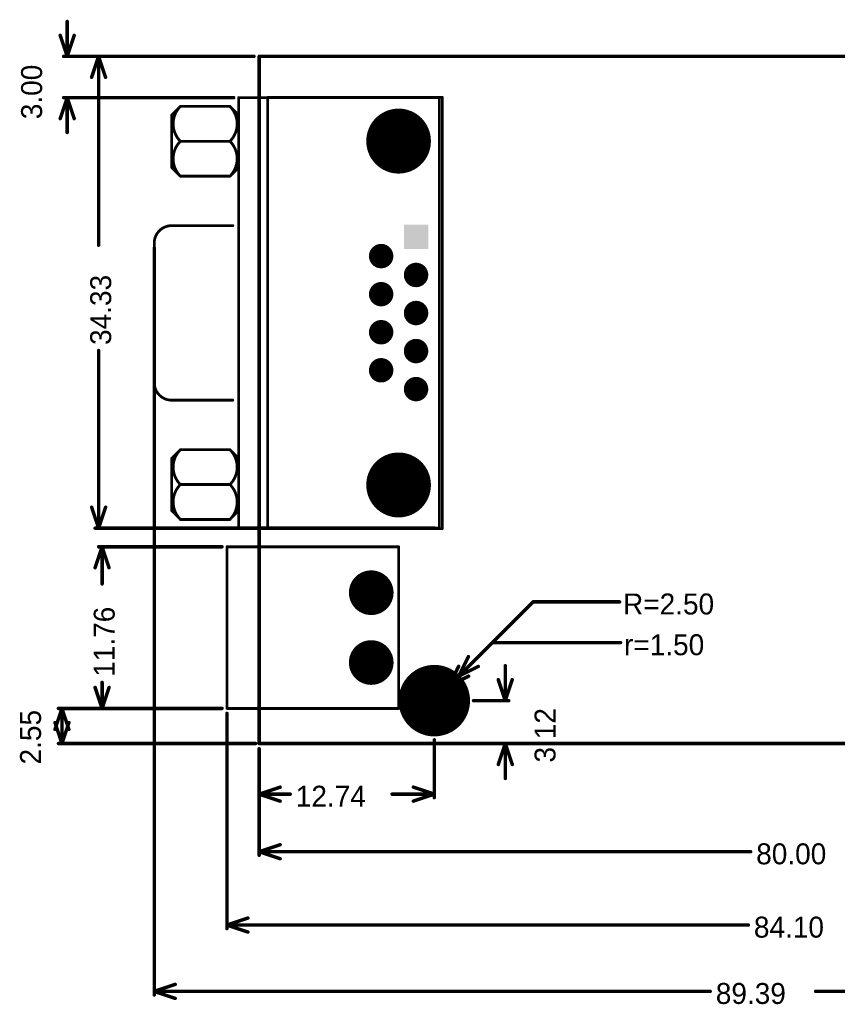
# Model space of a CAD drawing. Extents: x 34 to 149, y 34 to 109.
# Tile 1 of 3: x 34 to 94, y 34 to 105. Entities that reach past the tile are written whole.
import ezdxf

# ---------------------------------------------------------------- set-up
doc = ezdxf.new("R2010")
doc.units = 0
doc.layers.get('0').update_dxf_attribs({"linetype": 'CONTINUOUS'})
for name, color, linetype in [('BOTTOMLAYER', 5, 'CONTINUOUS'), ('BOTTOMSOLDER', 6, 'CONTINUOUS'), ('KEEPOUTLAYER', 6, 'CONTINUOUS'), ('MULTILAYER', 9, 'CONTINUOUS'), ('TOPLAYER', 1, 'CONTINUOUS'), ('TOPOVERLAY', 2, 'CONTINUOUS'), ('TOPSOLDER', 216, 'CONTINUOUS')]:
    doc.layers.add(name, color=color, linetype=linetype)

# ---------------------------------------------------------------- blocks, each defined once
blk = doc.blocks.new('DB9RA_M_1')
at = {"layer": 'BOTTOMLAYER'}
for points, const_width in [([(-19.18399, 1.27, 1), (-16.933997, 1.27, 1)], 2.249995), ([(-10.0965, 2.54, 1), (-9.3091, 2.54, 1)], 0.7874), ([(-7.3279, 2.54, 1), (-6.5405, 2.54, 1)], 0.7874), ([(-4.5593, 2.54, 1), (-3.7719, 2.54, 1)], 0.7874), ([(-1.7907, 2.54, 1), (-1.0033, 2.54, 1)], 0.7874), ([(5.860004, 1.27, 1), (8.109996, 1.27, 1)], 2.249995), ([(-11.4681, 0, 1), (-10.6807, 0, 1)], 0.7874), ([(-8.6995, 0, 1), (-7.9121, 0, 1)], 0.7874), ([(-5.9309, 0, 1), (-5.1435, 0, 1)], 0.7874), ([(-3.1623, 0, 1), (-2.3749, 0, 1)], 0.7874)]:
    blk.add_lwpolyline(points, format="xyb", close=True, dxfattribs=dict(at, const_width=const_width))
blk.add_solid([(-0.7874, -0.7874), (0.7874, -0.7874), (-0.7874, 0.7874), (0.7874, 0.7874)], dxfattribs=at)
at = {"layer": 'BOTTOMSOLDER'}
for points, const_width in [([(-19.23479, 1.27, 1), (-16.883197, 1.27, 1)], 2.351595), ([(5.809204, 1.27, 1), (8.160796, 1.27, 1)], 2.351595), ([(-10.1473, 2.54, 1), (-9.2583, 2.54, 1)], 0.889), ([(-7.3787, 2.54, 1), (-6.4897, 2.54, 1)], 0.889), ([(-4.6101, 2.54, 1), (-3.7211, 2.54, 1)], 0.889), ([(-1.8415, 2.54, 1), (-0.9525, 2.54, 1)], 0.889), ([(-11.5189, 0, 1), (-10.6299, 0, 1)], 0.889), ([(-8.7503, 0, 1), (-7.8613, 0, 1)], 0.889), ([(-5.9817, 0, 1), (-5.0927, 0, 1)], 0.889), ([(-3.2131, 0, 1), (-2.3241, 0, 1)], 0.889)]:
    blk.add_lwpolyline(points, format="xyb", close=True, dxfattribs=dict(at, const_width=const_width))
blk.add_solid([(-0.889, -0.889), (0.889, -0.889), (-0.889, 0.889), (0.889, 0.889)], dxfattribs=at)
at = {"layer": 'MULTILAYER'}
for points, const_width in [([(-19.18399, 1.27, 1), (-16.933997, 1.27, 1)], 2.249995), ([(-10.0965, 2.54, 1), (-9.3091, 2.54, 1)], 0.7874), ([(-7.3279, 2.54, 1), (-6.5405, 2.54, 1)], 0.7874), ([(-4.5593, 2.54, 1), (-3.7719, 2.54, 1)], 0.7874), ([(-1.7907, 2.54, 1), (-1.0033, 2.54, 1)], 0.7874), ([(5.860004, 1.27, 1), (8.109996, 1.27, 1)], 2.249995), ([(-11.4681, 0, 1), (-10.6807, 0, 1)], 0.7874), ([(-8.6995, 0, 1), (-7.9121, 0, 1)], 0.7874), ([(-5.9309, 0, 1), (-5.1435, 0, 1)], 0.7874), ([(-3.1623, 0, 1), (-2.3749, 0, 1)], 0.7874)]:
    blk.add_lwpolyline(points, format="xyb", close=True, dxfattribs=dict(at, const_width=const_width))
blk.add_solid([(-0.7874, -0.7874), (0.7874, -0.7874), (-0.7874, 0.7874), (0.7874, 0.7874)], dxfattribs=at)
at = {"layer": 'TOPLAYER'}
for points, const_width in [([(-19.18399, 1.27, 1), (-16.933997, 1.27, 1)], 2.249995), ([(-10.0965, 2.54, 1), (-9.3091, 2.54, 1)], 0.7874), ([(-7.3279, 2.54, 1), (-6.5405, 2.54, 1)], 0.7874), ([(-4.5593, 2.54, 1), (-3.7719, 2.54, 1)], 0.7874), ([(-1.7907, 2.54, 1), (-1.0033, 2.54, 1)], 0.7874), ([(5.860004, 1.27, 1), (8.109996, 1.27, 1)], 2.249995), ([(-11.4681, 0, 1), (-10.6807, 0, 1)], 0.7874), ([(-8.6995, 0, 1), (-7.9121, 0, 1)], 0.7874), ([(-5.9309, 0, 1), (-5.1435, 0, 1)], 0.7874), ([(-3.1623, 0, 1), (-2.3749, 0, 1)], 0.7874)]:
    blk.add_lwpolyline(points, format="xyb", close=True, dxfattribs=dict(at, const_width=const_width))
blk.add_solid([(-0.7874, -0.7874), (0.7874, -0.7874), (-0.7874, 0.7874), (0.7874, 0.7874)], dxfattribs=at)
at = {"layer": 'TOPOVERLAY', "const_width": 0.2032}
for points in [[(-21.2344, 10.795), (10.16, 10.795)], [(-21.2344, 10.795), (-21.2344, -1.905)], [(10.16, 10.795), (10.16, -1.905)], [(-21.2344, -1.905), (10.16, -1.905)]]:
    blk.add_lwpolyline(points, dxfattribs=at)
at = {"layer": 'TOPOVERLAY', "const_width": 0.1016}
for points in [[(-21.2852, 10.795, 1), (-21.1836, 10.795, 1)], [(-21.2852, 10.795, 1), (-21.1836, 10.795, 1)], [(10.1092, 10.795, 1), (10.2108, 10.795, 1)], [(10.1092, 10.795, 1), (10.2108, 10.795, 1)], [(-21.2852, -1.905, 1), (-21.1836, -1.905, 1)], [(-21.2852, -1.905, 1), (-21.1836, -1.905, 1)], [(10.1092, -1.905, 1), (10.2108, -1.905, 1)], [(10.1092, -1.905, 1), (10.2108, -1.905, 1)]]:
    blk.add_lwpolyline(points, format="xyb", close=True, dxfattribs=at)
at = {"layer": 'TOPSOLDER'}
for points, const_width in [([(-19.23479, 1.27, 1), (-16.883197, 1.27, 1)], 2.351595), ([(5.809204, 1.27, 1), (8.160796, 1.27, 1)], 2.351595), ([(-10.1473, 2.54, 1), (-9.2583, 2.54, 1)], 0.889), ([(-7.3787, 2.54, 1), (-6.4897, 2.54, 1)], 0.889), ([(-4.6101, 2.54, 1), (-3.7211, 2.54, 1)], 0.889), ([(-1.8415, 2.54, 1), (-0.9525, 2.54, 1)], 0.889), ([(-11.5189, 0, 1), (-10.6299, 0, 1)], 0.889), ([(-8.7503, 0, 1), (-7.8613, 0, 1)], 0.889), ([(-5.9817, 0, 1), (-5.0927, 0, 1)], 0.889), ([(-3.2131, 0, 1), (-2.3241, 0, 1)], 0.889)]:
    blk.add_lwpolyline(points, format="xyb", close=True, dxfattribs=dict(at, const_width=const_width))
blk.add_solid([(-0.889, -0.889), (0.889, -0.889), (-0.889, 0.889), (0.889, 0.889)], dxfattribs=at)
blk = doc.blocks.new('DB9RA_F_2')
at = {"layer": 'BOTTOMLAYER', "const_width": 2.249995}
for points in [[(-8.088838, 1.27, 1), (-5.838845, 1.27, 1)], [(16.908978, 1.27, 1), (19.158971, 1.27, 1)]]:
    blk.add_lwpolyline(points, format="xyb", close=True, dxfattribs=at)
at = {"layer": 'BOTTOMSOLDER', "const_width": 2.351595}
for points in [[(-8.139638, 1.27, 1), (-5.788045, 1.27, 1)], [(16.858178, 1.27, 1), (19.209771, 1.27, 1)]]:
    blk.add_lwpolyline(points, format="xyb", close=True, dxfattribs=at)
at = {"layer": 'MULTILAYER', "const_width": 2.249995}
for points in [[(-8.088838, 1.27, 1), (-5.838845, 1.27, 1)], [(16.908978, 1.27, 1), (19.158971, 1.27, 1)]]:
    blk.add_lwpolyline(points, format="xyb", close=True, dxfattribs=at)
at = {"layer": 'TOPLAYER', "const_width": 2.249995}
for points in [[(-8.088838, 1.27, 1), (-5.838845, 1.27, 1)], [(16.908978, 1.27, 1), (19.158971, 1.27, 1)]]:
    blk.add_lwpolyline(points, format="xyb", close=True, dxfattribs=at)
at = {"layer": 'TOPOVERLAY', "const_width": 0.2032}
for points in [[(-0.804342, 17.78, -0.414214), (0.465658, 19.05)], [(10.625658, 19.05, -0.414214), (11.895658, 17.78)], [(-9.484855, 17.147197, -0.414214), (-6.940461, 17.147197)], [(-6.944855, 17.147197, -0.414214), (-4.400461, 17.147197)], [(15.491777, 17.147197, -0.414214), (18.036172, 17.147197)], [(18.031778, 17.147197, -0.414214), (20.576172, 17.147197)], [(-6.940461, 13.544461, -0.414214), (-9.484855, 13.544461)], [(-4.400461, 13.544461, -0.414214), (-6.944855, 13.544461)], [(18.036172, 13.544461, -0.414214), (15.491777, 13.544461)], [(20.576172, 13.544461, -0.414214), (18.031778, 13.544461)]]:
    blk.add_lwpolyline(points, format="xyb", dxfattribs=at)
for points in [[(0.465658, 19.05), (10.625658, 19.05)], [(-8.847658, 17.78), (-9.482658, 17.145)], [(-9.482658, 17.145), (-9.482658, 13.546658)], [(-8.847658, 17.78), (-5.037658, 17.78)], [(-6.942658, 17.145), (-6.942658, 13.546658)], [(-5.037658, 17.78), (-4.402658, 17.145)], [(-4.402658, 17.145), (-4.402658, 13.546658)], [(-0.804342, 17.78), (-0.804342, 13.335)], [(11.895658, 17.78), (11.895658, 13.335)], [(16.128975, 17.78), (15.493975, 17.145)], [(15.493975, 17.145), (15.493975, 13.546658)], [(16.128975, 17.78), (19.938975, 17.78)], [(18.033975, 17.145), (18.033975, 13.546658)], [(19.938975, 17.78), (20.573975, 17.145)], [(20.573975, 17.145), (20.573975, 13.546658)], [(-9.482658, 13.546658), (-8.847658, 12.911658)], [(-4.402658, 13.546658), (-5.037658, 12.911658)], [(15.493975, 13.546658), (16.128975, 12.911658)], [(20.573975, 13.546658), (19.938975, 12.911658)], [(-10.117658, 12.911658), (21.208975, 12.911658)], [(-10.117658, 12.911658), (-10.117658, -1.693316)], [(21.208975, 12.911658), (21.208975, -1.693316)], [(-10.117658, 11.43), (21.208975, 11.43)], [(-10.117658, -1.693316), (21.208975, -1.693316)]]:
    blk.add_lwpolyline(points, dxfattribs=at)
at = {"layer": 'TOPOVERLAY', "const_width": 0.1016}
for points in [[(0.414858, 19.05, 1), (0.516458, 19.05, 1)], [(0.414858, 19.05, 1), (0.516458, 19.05, 1)], [(10.574858, 19.05, 1), (10.676458, 19.05, 1)], [(10.574858, 19.05, 1), (10.676458, 19.05, 1)], [(-9.535655, 17.147197, 1), (-9.434055, 17.147197, 1)], [(-9.533458, 17.145, 1), (-9.431858, 17.145, 1)], [(-9.533458, 17.145, 1), (-9.431858, 17.145, 1)], [(-8.898458, 17.78, 1), (-8.796858, 17.78, 1)], [(-8.898458, 17.78, 1), (-8.796858, 17.78, 1)], [(-6.995655, 17.147197, 1), (-6.894055, 17.147197, 1)], [(-6.993458, 17.145, 1), (-6.891858, 17.145, 1)], [(-6.991261, 17.147197, 1), (-6.889661, 17.147197, 1)], [(-5.088458, 17.78, 1), (-4.986858, 17.78, 1)], [(-5.088458, 17.78, 1), (-4.986858, 17.78, 1)], [(-4.453458, 17.145, 1), (-4.351858, 17.145, 1)], [(-4.453458, 17.145, 1), (-4.351858, 17.145, 1)], [(-4.451261, 17.147197, 1), (-4.349661, 17.147197, 1)], [(-0.855142, 17.78, 1), (-0.753542, 17.78, 1)], [(-0.855142, 17.78, 1), (-0.753542, 17.78, 1)], [(11.844858, 17.78, 1), (11.946458, 17.78, 1)], [(11.844858, 17.78, 1), (11.946458, 17.78, 1)], [(15.440977, 17.147197, 1), (15.542577, 17.147197, 1)], [(15.443175, 17.145, 1), (15.544775, 17.145, 1)], [(15.443175, 17.145, 1), (15.544775, 17.145, 1)], [(16.078175, 17.78, 1), (16.179775, 17.78, 1)], [(16.078175, 17.78, 1), (16.179775, 17.78, 1)], [(17.980977, 17.147197, 1), (18.082577, 17.147197, 1)], [(17.983175, 17.145, 1), (18.084775, 17.145, 1)], [(17.985372, 17.147197, 1), (18.086972, 17.147197, 1)], [(19.888175, 17.78, 1), (19.989775, 17.78, 1)], [(19.888175, 17.78, 1), (19.989775, 17.78, 1)], [(20.523175, 17.145, 1), (20.624775, 17.145, 1)], [(20.523175, 17.145, 1), (20.624775, 17.145, 1)], [(20.525372, 17.147197, 1), (20.626972, 17.147197, 1)], [(-9.535655, 13.544461, 1), (-9.434055, 13.544461, 1)], [(-9.533458, 13.546658, 1), (-9.431858, 13.546658, 1)], [(-9.533458, 13.546658, 1), (-9.431858, 13.546658, 1)], [(-6.995655, 13.544461, 1), (-6.894055, 13.544461, 1)], [(-6.993458, 13.546658, 1), (-6.891858, 13.546658, 1)], [(-6.991261, 13.544461, 1), (-6.889661, 13.544461, 1)], [(-4.453458, 13.546658, 1), (-4.351858, 13.546658, 1)], [(-4.453458, 13.546658, 1), (-4.351858, 13.546658, 1)], [(-4.451261, 13.544461, 1), (-4.349661, 13.544461, 1)], [(15.440977, 13.544461, 1), (15.542577, 13.544461, 1)], [(15.443175, 13.546658, 1), (15.544775, 13.546658, 1)], [(15.443175, 13.546658, 1), (15.544775, 13.546658, 1)], [(17.980977, 13.544461, 1), (18.082577, 13.544461, 1)], [(17.983175, 13.546658, 1), (18.084775, 13.546658, 1)], [(17.985372, 13.544461, 1), (18.086972, 13.544461, 1)], [(20.523175, 13.546658, 1), (20.624775, 13.546658, 1)], [(20.523175, 13.546658, 1), (20.624775, 13.546658, 1)], [(20.525372, 13.544461, 1), (20.626972, 13.544461, 1)], [(-10.168458, 12.911658, 1), (-10.066858, 12.911658, 1)], [(-10.168458, 12.911658, 1), (-10.066858, 12.911658, 1)], [(-8.898458, 12.911658, 1), (-8.796858, 12.911658, 1)], [(-5.088458, 12.911658, 1), (-4.986858, 12.911658, 1)], [(-0.855142, 13.335, 1), (-0.753542, 13.335, 1)], [(11.844858, 13.335, 1), (11.946458, 13.335, 1)], [(16.078175, 12.911658, 1), (16.179775, 12.911658, 1)], [(19.888175, 12.911658, 1), (19.989775, 12.911658, 1)], [(21.158175, 12.911658, 1), (21.259775, 12.911658, 1)], [(21.158175, 12.911658, 1), (21.259775, 12.911658, 1)], [(-10.168458, 11.43, 1), (-10.066858, 11.43, 1)], [(21.158175, 11.43, 1), (21.259775, 11.43, 1)], [(-10.168458, -1.693316, 1), (-10.066858, -1.693316, 1)], [(-10.168458, -1.693316, 1), (-10.066858, -1.693316, 1)], [(21.158175, -1.693316, 1), (21.259775, -1.693316, 1)], [(21.158175, -1.693316, 1), (21.259775, -1.693316, 1)]]:
    blk.add_lwpolyline(points, format="xyb", close=True, dxfattribs=at)
at = {"layer": 'TOPSOLDER', "const_width": 2.351595}
for points in [[(-8.139638, 1.27, 1), (-5.788045, 1.27, 1)], [(16.858178, 1.27, 1), (19.209771, 1.27, 1)]]:
    blk.add_lwpolyline(points, format="xyb", close=True, dxfattribs=at)
blk = doc.blocks.new('H____3___5___5')
at = {"layer": 'BOTTOMLAYER'}
for points, const_width in [([(-1.250008, -0.000008, 1), (1.249987, -0.000008, 1)], 2.499995), ([(-0.2, 2.032, 1), (0.2, 2.032, 1)], 0.399999), ([(-1.63684, 1.436842, 1), (-1.23684, 1.436842, 1)], 0.399999), ([(1.23684, 1.436842, 1), (1.63684, 1.436842, 1)], 0.399999), ([(-2.232, 0.000003, 1), (-1.832, 0.000003, 1)], 0.399999), ([(1.832, 0.000003, 1), (2.232, 0.000003, 1)], 0.399999), ([(-1.63684, -1.436837, 1), (-1.23684, -1.436837, 1)], 0.399999), ([(1.23684, -1.436837, 1), (1.63684, -1.436837, 1)], 0.399999), ([(-0.2, -2.031995, 1), (0.2, -2.031995, 1)], 0.399999)]:
    blk.add_lwpolyline(points, format="xyb", close=True, dxfattribs=dict(at, const_width=const_width))
at = {"layer": 'BOTTOMSOLDER'}
for points, const_width in [([(-1.300808, -0.000008, 1), (1.300787, -0.000008, 1)], 2.601595), ([(-0.2508, 2.032, 1), (0.2508, 2.032, 1)], 0.501599), ([(-1.687639, 1.436842, 1), (-1.18604, 1.436842, 1)], 0.501599), ([(1.18604, 1.436842, 1), (1.687639, 1.436842, 1)], 0.501599), ([(-2.2828, 0.000003, 1), (-1.7812, 0.000003, 1)], 0.501599), ([(1.7812, 0.000003, 1), (2.2828, 0.000003, 1)], 0.501599), ([(-1.687639, -1.436837, 1), (-1.18604, -1.436837, 1)], 0.501599), ([(1.18604, -1.436837, 1), (1.687639, -1.436837, 1)], 0.501599), ([(-0.2508, -2.031995, 1), (0.2508, -2.031995, 1)], 0.501599)]:
    blk.add_lwpolyline(points, format="xyb", close=True, dxfattribs=dict(at, const_width=const_width))
at = {"layer": 'MULTILAYER'}
for points, const_width in [([(-1.250008, -0.000008, 1), (1.249987, -0.000008, 1)], 2.499995), ([(-0.2, 2.032, 1), (0.2, 2.032, 1)], 0.399999), ([(-1.63684, 1.436842, 1), (-1.23684, 1.436842, 1)], 0.399999), ([(1.23684, 1.436842, 1), (1.63684, 1.436842, 1)], 0.399999), ([(-2.232, 0.000003, 1), (-1.832, 0.000003, 1)], 0.399999), ([(1.832, 0.000003, 1), (2.232, 0.000003, 1)], 0.399999), ([(-1.63684, -1.436837, 1), (-1.23684, -1.436837, 1)], 0.399999), ([(1.23684, -1.436837, 1), (1.63684, -1.436837, 1)], 0.399999), ([(-0.2, -2.031995, 1), (0.2, -2.031995, 1)], 0.399999)]:
    blk.add_lwpolyline(points, format="xyb", close=True, dxfattribs=dict(at, const_width=const_width))
at = {"layer": 'TOPLAYER'}
for points, const_width in [([(-1.250008, -0.000008, 1), (1.249987, -0.000008, 1)], 2.499995), ([(-0.2, 2.032, 1), (0.2, 2.032, 1)], 0.399999), ([(-1.63684, 1.436842, 1), (-1.23684, 1.436842, 1)], 0.399999), ([(1.23684, 1.436842, 1), (1.63684, 1.436842, 1)], 0.399999), ([(-2.232, 0.000003, 1), (-1.832, 0.000003, 1)], 0.399999), ([(1.832, 0.000003, 1), (2.232, 0.000003, 1)], 0.399999), ([(-1.63684, -1.436837, 1), (-1.23684, -1.436837, 1)], 0.399999), ([(1.23684, -1.436837, 1), (1.63684, -1.436837, 1)], 0.399999), ([(-0.2, -2.031995, 1), (0.2, -2.031995, 1)], 0.399999)]:
    blk.add_lwpolyline(points, format="xyb", close=True, dxfattribs=dict(at, const_width=const_width))
at = {"layer": 'TOPSOLDER'}
for points, const_width in [([(-1.300808, -0.000008, 1), (1.300787, -0.000008, 1)], 2.601595), ([(-0.2508, 2.032, 1), (0.2508, 2.032, 1)], 0.501599), ([(-1.687639, 1.436842, 1), (-1.18604, 1.436842, 1)], 0.501599), ([(1.18604, 1.436842, 1), (1.687639, 1.436842, 1)], 0.501599), ([(-2.2828, 0.000003, 1), (-1.7812, 0.000003, 1)], 0.501599), ([(1.7812, 0.000003, 1), (2.2828, 0.000003, 1)], 0.501599), ([(-1.687639, -1.436837, 1), (-1.18604, -1.436837, 1)], 0.501599), ([(1.18604, -1.436837, 1), (1.687639, -1.436837, 1)], 0.501599), ([(-0.2508, -2.031995, 1), (0.2508, -2.031995, 1)], 0.501599)]:
    blk.add_lwpolyline(points, format="xyb", close=True, dxfattribs=dict(at, const_width=const_width))
blk = doc.blocks.new('5_08_2__8')
at = {"layer": 'BOTTOMLAYER', "const_width": 1.524}
for points in [[(-0.762, 0, 1), (0.762, 0, 1)], [(4.318, 0, 1), (5.842, 0, 1)]]:
    blk.add_lwpolyline(points, format="xyb", close=True, dxfattribs=at)
at = {"layer": 'BOTTOMSOLDER', "const_width": 1.6256}
for points in [[(-0.8128, 0, 1), (0.8128, 0, 1)], [(4.2672, 0, 1), (5.8928, 0, 1)]]:
    blk.add_lwpolyline(points, format="xyb", close=True, dxfattribs=at)
at = {"layer": 'MULTILAYER', "const_width": 1.524}
for points in [[(-0.762, 0, 1), (0.762, 0, 1)], [(4.318, 0, 1), (5.842, 0, 1)]]:
    blk.add_lwpolyline(points, format="xyb", close=True, dxfattribs=at)
at = {"layer": 'TOPLAYER', "const_width": 1.524}
for points in [[(-0.762, 0, 1), (0.762, 0, 1)], [(4.318, 0, 1), (5.842, 0, 1)]]:
    blk.add_lwpolyline(points, format="xyb", close=True, dxfattribs=at)
at = {"layer": 'TOPOVERLAY', "const_width": 0.2032}
for points in [[(-3.340001, -10.500004), (-3.340001, 1.999996)], [(8.420001, 1.999996), (-3.340001, 1.999996)], [(8.420001, -10.500004), (8.420001, 1.999996)], [(8.420001, -10.500004), (-3.340001, -10.500004)]]:
    blk.add_lwpolyline(points, dxfattribs=at)
at = {"layer": 'TOPOVERLAY', "const_width": 0.1016}
for points in [[(-3.390801, 1.999996, 1), (-3.289201, 1.999996, 1)], [(-3.390801, 1.999996, 1), (-3.289201, 1.999996, 1)], [(8.369201, 1.999996, 1), (8.470801, 1.999996, 1)], [(8.369201, 1.999996, 1), (8.470801, 1.999996, 1)], [(-3.390801, -10.500004, 1), (-3.289201, -10.500004, 1)], [(-3.390801, -10.500004, 1), (-3.289201, -10.500004, 1)], [(8.369201, -10.500004, 1), (8.470801, -10.500004, 1)], [(8.369201, -10.500004, 1), (8.470801, -10.500004, 1)]]:
    blk.add_lwpolyline(points, format="xyb", close=True, dxfattribs=at)
at = {"layer": 'TOPSOLDER', "const_width": 1.6256}
for points in [[(-0.8128, 0, 1), (0.8128, 0, 1)], [(4.2672, 0, 1), (5.8928, 0, 1)]]:
    blk.add_lwpolyline(points, format="xyb", close=True, dxfattribs=at)

msp = doc.modelspace()

# ---------------------------------------------------------------- linework, layer by layer
at = {"layer": 'KEEPOUTLAYER', "const_width": 0.254}
for points in [[(51.435, 102.577999), (131.435, 102.577999)], [(51.435, 52.578), (51.435, 102.577999)], [(51.435, 52.578), (131.435, 52.578)]]:
    msp.add_lwpolyline(points, dxfattribs=at)
at = {"layer": 'KEEPOUTLAYER', "const_width": 0.127}
for points in [[(51.3715, 102.577999, 1), (51.4985, 102.577999, 1)], [(51.3715, 102.577999, 1), (51.4985, 102.577999, 1)], [(51.3715, 52.578, 1), (51.4985, 52.578, 1)], [(51.3715, 52.578, 1), (51.4985, 52.578, 1)]]:
    msp.add_lwpolyline(points, format="xyb", close=True, dxfattribs=at)
at = {"layer": 'TOPOVERLAY', "const_width": 0.254}
for points in [[(37.465, 102.577999), (37.465, 105.117999)], [(36.957, 104.101999), (37.465, 102.577999)], [(37.465, 102.577999), (37.973, 104.101999)], [(37.211, 102.577999), (51.054, 102.577999)], [(39.243, 101.053999), (39.751, 102.577999)], [(39.497, 102.577999), (51.054, 102.577999)], [(39.751, 88.840394), (39.751, 102.577999)], [(39.751, 102.577999), (40.259, 101.053999)], [(36.957, 98.049634), (37.465, 99.573634)], [(37.211, 99.573634), (49.583142, 99.573634)], [(37.465, 97.033634), (37.465, 99.573634)], [(37.465, 99.573634), (37.973, 98.049634)], [(43.8004, 34.29), (43.8004, 88.634717)], [(39.751, 68.247001), (39.751, 81.171811)], [(39.243, 69.771001), (39.751, 68.247001)], [(39.751, 68.247001), (40.259, 69.771001)], [(39.497, 68.247001), (64.188116, 68.247001)], [(39.497, 65.366801), (40.005, 66.890801)], [(39.751, 66.890801), (48.732796, 66.890801)], [(40.005, 64.184771), (40.005, 66.890801)], [(40.005, 66.890801), (40.513, 65.366801)], [(65.942766, 57.465765), (71.359423, 62.882422)], [(71.359423, 62.882422), (77.657599, 62.882422)], [(65.235661, 56.75866), (68.394288, 59.917287)], [(68.394288, 59.917287), (77.730365, 59.917287)], [(65.942766, 57.465765), (66.661187, 58.902605)], [(65.235661, 56.75866), (65.954082, 58.1955)], [(65.942766, 57.465765), (67.379606, 58.184186)], [(69.342, 55.697953), (69.342, 58.237953)], [(65.235661, 56.75866), (66.672501, 57.477081)], [(68.834, 57.221953), (69.342, 55.697953)], [(69.342, 55.697953), (69.85, 57.221953)], [(39.497, 56.654799), (40.005, 55.130799)], [(40.005, 55.130799), (40.005, 57.024026)], [(40.005, 55.130799), (40.513, 56.654799)], [(36.576, 53.606799), (37.084, 55.130799)], [(36.83, 55.130799), (48.732796, 55.130799)], [(37.084, 53.854398), (37.084, 55.130799)], [(37.084, 55.130799), (37.592, 53.606799)], [(39.751, 55.130799), (48.732796, 55.130799)], [(67.033584, 55.697953), (69.596, 55.697953)], [(49.088396, 39.116), (49.088396, 54.775199)], [(36.576, 54.102), (37.084, 52.578)], [(37.084, 52.578), (37.592, 54.102)], [(37.084, 52.578), (37.084, 53.854398)], [(36.83, 52.578), (51.181, 52.578)], [(51.435, 48.641), (51.435, 52.197)], [(51.435, 44.45), (51.435, 52.197)], [(51.816, 52.578), (69.596, 52.578)], [(64.177989, 48.641), (64.177989, 52.842358)], [(68.834, 51.054), (69.342, 52.578)], [(69.342, 50.038), (69.342, 52.578)], [(69.342, 52.578), (69.85, 51.054)], [(51.435, 48.895), (52.959, 49.403)], [(62.653989, 49.403), (64.177989, 48.895)], [(51.435, 48.895), (53.692763, 48.895)], [(51.435, 48.895), (52.959, 48.387)], [(61.107427, 48.895), (64.177989, 48.895)], [(62.653989, 48.387), (64.177989, 48.895)], [(51.435, 44.704), (52.959, 45.212)], [(51.435, 44.704), (87.194309, 44.704)], [(51.435, 44.704), (52.959, 44.196)], [(49.088396, 39.37), (50.612396, 39.878)], [(49.088396, 39.37), (87.02567, 39.37)], [(49.088396, 39.37), (50.612396, 38.862)], [(43.8004, 34.544), (45.3244, 35.052)], [(43.8004, 34.544), (84.254713, 34.544)], [(43.8004, 34.544), (45.3244, 34.036)], [(91.923296, 34.544), (133.190412, 34.544)]]:
    msp.add_lwpolyline(points, dxfattribs=at)
at = {"layer": 'TOPOVERLAY'}
for points, const_width in [([(37.4015, 105.117999, 1), (37.5285, 105.117999, 1)], 0.127), ([(36.8935, 104.101999, 1), (37.0205, 104.101999, 1)], 0.127), ([(37.9095, 104.101999, 1), (38.0365, 104.101999, 1)], 0.127), ([(37.1475, 102.577999, 1), (37.2745, 102.577999, 1)], 0.127), ([(37.4015, 102.577999, 1), (37.5285, 102.577999, 1)], 0.127), ([(37.4015, 102.577999, 1), (37.5285, 102.577999, 1)], 0.127), ([(37.4015, 102.577999, 1), (37.5285, 102.577999, 1)], 0.127), ([(39.4335, 102.577999, 1), (39.5605, 102.577999, 1)], 0.127), ([(39.6875, 102.577999, 1), (39.8145, 102.577999, 1)], 0.127), ([(39.6875, 102.577999, 1), (39.8145, 102.577999, 1)], 0.127), ([(39.6875, 102.577999, 1), (39.8145, 102.577999, 1)], 0.127), ([(50.9905, 102.577999, 1), (51.1175, 102.577999, 1)], 0.127), ([(50.9905, 102.577999, 1), (51.1175, 102.577999, 1)], 0.127), ([(39.1795, 101.053999, 1), (39.3065, 101.053999, 1)], 0.127), ([(40.1955, 101.053999, 1), (40.3225, 101.053999, 1)], 0.127), ([(37.1475, 99.573634, 1), (37.2745, 99.573634, 1)], 0.127), ([(37.4015, 99.573634, 1), (37.5285, 99.573634, 1)], 0.127), ([(37.4015, 99.573634, 1), (37.5285, 99.573634, 1)], 0.127), ([(37.4015, 99.573634, 1), (37.5285, 99.573634, 1)], 0.127), ([(49.519642, 99.573634, 1), (49.646642, 99.573634, 1)], 0.127), ([(36.8935, 98.049634, 1), (37.0205, 98.049634, 1)], 0.127), ([(37.9095, 98.049634, 1), (38.0365, 98.049634, 1)], 0.127), ([(37.4015, 97.033634, 1), (37.5285, 97.033634, 1)], 0.127), ([(39.6875, 88.840394, 1), (39.8145, 88.840394, 1)], 0.127), ([(43.7369, 88.634717, 1), (43.8639, 88.634717, 1)], 0.127), ([(39.6875, 81.171811, 1), (39.8145, 81.171811, 1)], 0.127), ([(39.1795, 69.771001, 1), (39.3065, 69.771001, 1)], 0.127), ([(40.1955, 69.771001, 1), (40.3225, 69.771001, 1)], 0.127), ([(39.4335, 68.247001, 1), (39.5605, 68.247001, 1)], 0.127), ([(39.6875, 68.247001, 1), (39.8145, 68.247001, 1)], 0.127), ([(39.6875, 68.247001, 1), (39.8145, 68.247001, 1)], 0.127), ([(39.6875, 68.247001, 1), (39.8145, 68.247001, 1)], 0.127), ([(64.124616, 68.247001, 1), (64.251616, 68.247001, 1)], 0.127), ([(39.6875, 66.890801, 1), (39.8145, 66.890801, 1)], 0.127), ([(39.9415, 66.890801, 1), (40.0685, 66.890801, 1)], 0.127), ([(39.9415, 66.890801, 1), (40.0685, 66.890801, 1)], 0.127), ([(39.9415, 66.890801, 1), (40.0685, 66.890801, 1)], 0.127), ([(48.669296, 66.890801, 1), (48.796296, 66.890801, 1)], 0.127), ([(39.4335, 65.366801, 1), (39.5605, 65.366801, 1)], 0.127), ([(40.4495, 65.366801, 1), (40.5765, 65.366801, 1)], 0.127), ([(39.9415, 64.184771, 1), (40.0685, 64.184771, 1)], 0.127), ([(71.295923, 62.882422, 1), (71.422923, 62.882422, 1)], 0.127), ([(71.295923, 62.882422, 1), (71.422923, 62.882422, 1)], 0.127), ([(77.594099, 62.882422, 1), (77.721099, 62.882422, 1)], 0.127), ([(68.330788, 59.917287, 1), (68.457788, 59.917287, 1)], 0.127), ([(68.330788, 59.917287, 1), (68.457788, 59.917287, 1)], 0.127), ([(77.666865, 59.917287, 1), (77.793865, 59.917287, 1)], 0.127), ([(66.597687, 58.902605, 1), (66.724687, 58.902605, 1)], 0.127), ([(66.675, 55.697999, 1), (61.675, 55.697999, 1)], 0.1), ([(65.890582, 58.1955, 1), (66.017582, 58.1955, 1)], 0.127), ([(67.316106, 58.184186, 1), (67.443106, 58.184186, 1)], 0.127), ([(69.2785, 58.237953, 1), (69.4055, 58.237953, 1)], 0.127), ([(65.674999, 55.697999, 1), (62.675, 55.697999, 1)], 0.381), ([(65.879266, 57.465765, 1), (66.006266, 57.465765, 1)], 0.127), ([(65.879266, 57.465765, 1), (66.006266, 57.465765, 1)], 0.127), ([(65.879266, 57.465765, 1), (66.006266, 57.465765, 1)], 0.127), ([(66.609001, 57.477081, 1), (66.736001, 57.477081, 1)], 0.127), ([(68.7705, 57.221953, 1), (68.8975, 57.221953, 1)], 0.127), ([(69.7865, 57.221953, 1), (69.9135, 57.221953, 1)], 0.127), ([(39.4335, 56.654799, 1), (39.5605, 56.654799, 1)], 0.127), ([(39.9415, 57.024026, 1), (40.0685, 57.024026, 1)], 0.127), ([(40.4495, 56.654799, 1), (40.5765, 56.654799, 1)], 0.127), ([(65.172161, 56.75866, 1), (65.299161, 56.75866, 1)], 0.127), ([(65.172161, 56.75866, 1), (65.299161, 56.75866, 1)], 0.127), ([(65.172161, 56.75866, 1), (65.299161, 56.75866, 1)], 0.127), ([(62.57975, 55.697999, 1), (62.77025, 55.697999, 1)], 0.1905), ([(65.579749, 55.697999, 1), (65.770249, 55.697999, 1)], 0.1905), ([(36.7665, 55.130799, 1), (36.8935, 55.130799, 1)], 0.127), ([(37.0205, 55.130799, 1), (37.1475, 55.130799, 1)], 0.127), ([(37.0205, 55.130799, 1), (37.1475, 55.130799, 1)], 0.127), ([(37.0205, 55.130799, 1), (37.1475, 55.130799, 1)], 0.127), ([(39.6875, 55.130799, 1), (39.8145, 55.130799, 1)], 0.127), ([(39.9415, 55.130799, 1), (40.0685, 55.130799, 1)], 0.127), ([(39.9415, 55.130799, 1), (40.0685, 55.130799, 1)], 0.127), ([(39.9415, 55.130799, 1), (40.0685, 55.130799, 1)], 0.127), ([(48.669296, 55.130799, 1), (48.796296, 55.130799, 1)], 0.127), ([(48.669296, 55.130799, 1), (48.796296, 55.130799, 1)], 0.127), ([(61.650001, 55.697999, 1), (61.699999, 55.697999, 1)], 0.05), ([(66.650001, 55.697999, 1), (66.699999, 55.697999, 1)], 0.05), ([(66.970084, 55.697953, 1), (67.097084, 55.697953, 1)], 0.127), ([(69.2785, 55.697953, 1), (69.4055, 55.697953, 1)], 0.127), ([(69.2785, 55.697953, 1), (69.4055, 55.697953, 1)], 0.127), ([(69.2785, 55.697953, 1), (69.4055, 55.697953, 1)], 0.127), ([(69.5325, 55.697953, 1), (69.6595, 55.697953, 1)], 0.127), ([(49.024896, 54.775199, 1), (49.151896, 54.775199, 1)], 0.127), ([(36.5125, 54.102, 1), (36.6395, 54.102, 1)], 0.127), ([(36.5125, 53.606799, 1), (36.6395, 53.606799, 1)], 0.127), ([(37.0205, 53.854398, 1), (37.1475, 53.854398, 1)], 0.127), ([(37.0205, 53.854398, 1), (37.1475, 53.854398, 1)], 0.127), ([(37.5285, 54.102, 1), (37.6555, 54.102, 1)], 0.127), ([(37.5285, 53.606799, 1), (37.6555, 53.606799, 1)], 0.127), ([(36.7665, 52.578, 1), (36.8935, 52.578, 1)], 0.127), ([(37.0205, 52.578, 1), (37.1475, 52.578, 1)], 0.127), ([(37.0205, 52.578, 1), (37.1475, 52.578, 1)], 0.127), ([(37.0205, 52.578, 1), (37.1475, 52.578, 1)], 0.127), ([(51.1175, 52.578, 1), (51.2445, 52.578, 1)], 0.127), ([(51.3715, 52.197, 1), (51.4985, 52.197, 1)], 0.127), ([(51.3715, 52.197, 1), (51.4985, 52.197, 1)], 0.127), ([(51.7525, 52.578, 1), (51.8795, 52.578, 1)], 0.127), ([(64.114489, 52.842358, 1), (64.24149, 52.842358, 1)], 0.127), ([(69.2785, 52.578, 1), (69.4055, 52.578, 1)], 0.127), ([(69.2785, 52.578, 1), (69.4055, 52.578, 1)], 0.127), ([(69.2785, 52.578, 1), (69.4055, 52.578, 1)], 0.127), ([(69.5325, 52.578, 1), (69.6595, 52.578, 1)], 0.127), ([(68.7705, 51.054, 1), (68.8975, 51.054, 1)], 0.127), ([(69.7865, 51.054, 1), (69.9135, 51.054, 1)], 0.127), ([(69.2785, 50.038, 1), (69.4055, 50.038, 1)], 0.127), ([(52.8955, 49.403, 1), (53.0225, 49.403, 1)], 0.127), ([(62.590489, 49.403, 1), (62.717489, 49.403, 1)], 0.127), ([(51.3715, 48.895, 1), (51.4985, 48.895, 1)], 0.127), ([(51.3715, 48.895, 1), (51.4985, 48.895, 1)], 0.127), ([(51.3715, 48.895, 1), (51.4985, 48.895, 1)], 0.127), ([(51.3715, 48.641, 1), (51.4985, 48.641, 1)], 0.127), ([(53.629263, 48.895, 1), (53.756263, 48.895, 1)], 0.127), ([(61.043927, 48.895, 1), (61.170927, 48.895, 1)], 0.127), ([(64.114489, 48.895, 1), (64.24149, 48.895, 1)], 0.127), ([(64.114489, 48.895, 1), (64.24149, 48.895, 1)], 0.127), ([(64.114489, 48.895, 1), (64.24149, 48.895, 1)], 0.127), ([(64.114489, 48.641, 1), (64.24149, 48.641, 1)], 0.127), ([(52.8955, 48.387, 1), (53.0225, 48.387, 1)], 0.127), ([(62.590489, 48.387, 1), (62.717489, 48.387, 1)], 0.127), ([(52.8955, 45.212, 1), (53.0225, 45.212, 1)], 0.127), ([(51.3715, 44.704, 1), (51.4985, 44.704, 1)], 0.127), ([(51.3715, 44.704, 1), (51.4985, 44.704, 1)], 0.127), ([(51.3715, 44.704, 1), (51.4985, 44.704, 1)], 0.127), ([(51.3715, 44.45, 1), (51.4985, 44.45, 1)], 0.127), ([(87.130809, 44.704, 1), (87.257809, 44.704, 1)], 0.127), ([(52.8955, 44.196, 1), (53.0225, 44.196, 1)], 0.127), ([(49.024896, 39.37, 1), (49.151896, 39.37, 1)], 0.127), ([(49.024896, 39.37, 1), (49.151896, 39.37, 1)], 0.127), ([(49.024896, 39.37, 1), (49.151896, 39.37, 1)], 0.127), ([(50.548896, 39.878, 1), (50.675896, 39.878, 1)], 0.127), ([(86.96217, 39.37, 1), (87.08917, 39.37, 1)], 0.127), ([(49.024896, 39.116, 1), (49.151896, 39.116, 1)], 0.127), ([(50.548896, 38.862, 1), (50.675896, 38.862, 1)], 0.127), ([(45.2609, 35.052, 1), (45.3879, 35.052, 1)], 0.127), ([(43.7369, 34.544, 1), (43.8639, 34.544, 1)], 0.127), ([(43.7369, 34.544, 1), (43.8639, 34.544, 1)], 0.127), ([(43.7369, 34.544, 1), (43.8639, 34.544, 1)], 0.127), ([(43.7369, 34.29, 1), (43.8639, 34.29, 1)], 0.127), ([(84.191213, 34.544, 1), (84.318213, 34.544, 1)], 0.127), ([(91.859796, 34.544, 1), (91.986796, 34.544, 1)], 0.127), ([(45.2609, 34.036, 1), (45.3879, 34.036, 1)], 0.127)]:
    msp.add_lwpolyline(points, format="xyb", close=True, dxfattribs=dict(at, const_width=const_width))

# ---------------------------------------------------------------- block references
for name, p, rotation in [('DB9RA_F_2', (62.8504, 78.364659), 90), ('DB9RA_M_1', (62.8504, 89.439059), 90), ('5_08_2__8', (59.5884, 63.5508), 270)]:
    msp.add_blockref(name, p, dxfattribs=dict(rotation=rotation))
msp.add_blockref('H____3___5___5', (64.178, 55.697961))

# ---------------------------------------------------------------- texts
for s, p in [('3.00', (35.636693, 98.003279)), ('34.33', (40.665154, 81.578209)), ('11.76', (40.919154, 57.430426)), ('2.55', (35.56, 51.054)), ('3.12', (72.998614, 51.192397))]:
    msp.add_text(s, height=1.524, rotation=90, dxfattribs=at).set_placement(p)
for s, p in [('R=2.50', (77.911599, 61.968268)), ('r=1.50', (77.984365, 59.003133)), ('12.74', (54.099163, 47.980846)), ('80.00', (87.600709, 43.789846)), ('84.10', (87.43207, 38.455846)), ('89.39', (84.661113, 33.629846))]:
    msp.add_text(s, height=1.524, dxfattribs=at).set_placement(p)

doc.saveas('drawing.dxf')
